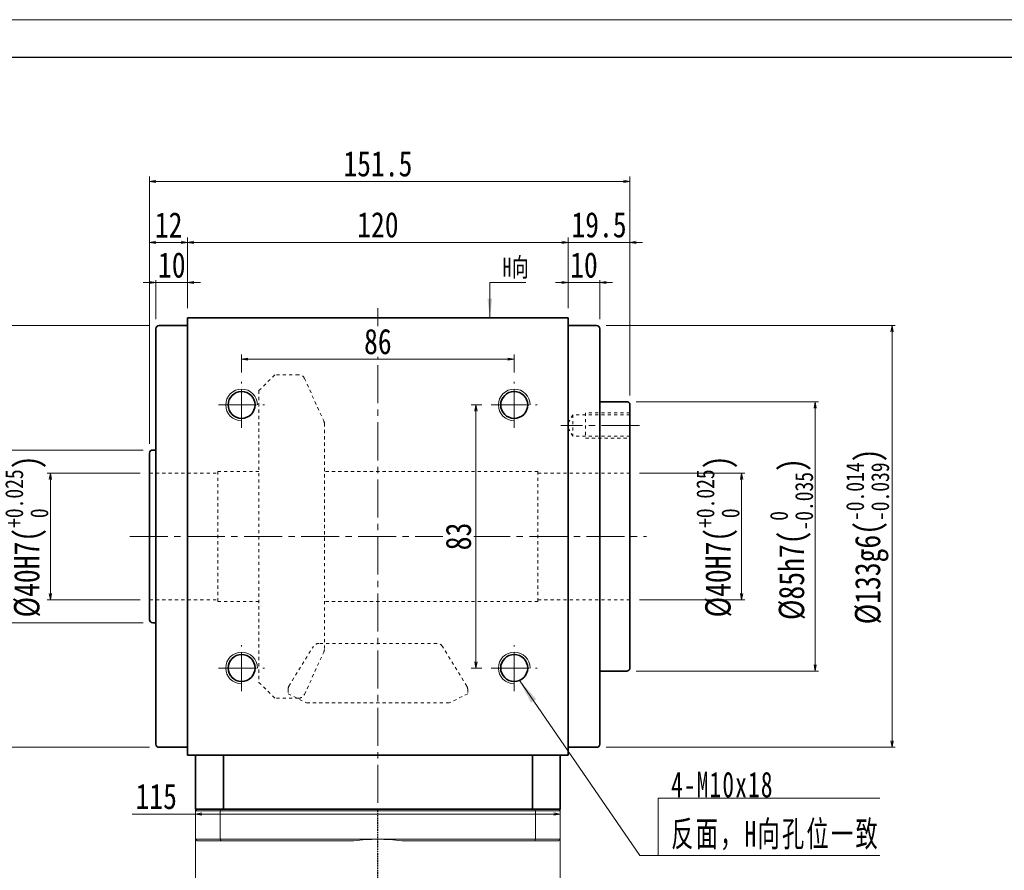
# Model space of a CAD drawing. Header units: millimetres. Extents: x -59 to 951, y -61 to 649.
# Tile 4 of 8: x 103 to 413, y 381 to 649. Entities that reach past the tile are written whole.
import ezdxf

# ---------------------------------------------------------------- set-up
doc = ezdxf.new("R2010")
doc.units = ezdxf.units.MM
for name, pattern in [('DASHED', [0.75, 0.5, -0.25]), ('点画线', [18, 12, -2, 2, -2]), ('虚线', [2, 1, -1])]:
    doc.linetypes.add(name, pattern=pattern)
for name, color, linetype, lineweight in [('EB0', 7, 'Continuous', 35), ('中心线层', 1, '点画线', 18), ('图框_外框线', 7, 'Continuous', 18), ('尺寸线层', 3, 'Continuous', 18), ('粗实线层', 7, 'Continuous', 35)]:
    doc.layers.add(name, color=color, linetype=linetype, lineweight=lineweight)
doc.styles.add('宋体', font='SimSun.ttf', dxfattribs={"width": 0.8})
doc.styles.add('标准', font='txt', dxfattribs={"width": 0.667})
doc.dimstyles.new('A水平标注$0', dxfattribs={"dimtxt": 3.5, "dimasz": 2, "dimexe": 1.5, "dimexo": 3, "dimgap": 1.1, "dimtad": 1, "dimtoh": 1, "dimdec": 4, "dimdsep": 46, "dimtxsty": '宋体', "dimblk": 'OPEN', "dimcen": 3, "dimclrd": 3, "dimclre": 3, "dimclrt": 6, "dimadec": 0, "dimazin": 0, "dimtm": 1e-09, "dimtfac": 1, "dimtdec": 4, "dimtix": 1, "dimtmove": 0, "dimatfit": 3, "dimldrblk": 'OPEN', "dimfxl": 0, "dimlwd": 13, "dimlwe": 13, "dimarcsym": 0})
doc.dimstyles.new('D直径标注φ25', dxfattribs={"dimtxt": 3.5, "dimasz": 2, "dimexe": 1, "dimexo": 3, "dimtad": 1, "dimtoh": 1, "dimdec": 1, "dimdsep": 46, "dimtxsty": '宋体', "dimblk": 'OPEN', "dimcen": 3, "dimclrd": 3, "dimclre": 3, "dimclrt": 130, "dimadec": 0, "dimazin": 0, "dimtm": 1e-09, "dimtfac": 1, "dimtdec": 1, "dimtmove": 0, "dimatfit": 0, "dimldrblk": 'OPEN', "dimfxl": 0, "dimlwd": 13, "dimlwe": 13, "dimarcsym": 0})

# ---------------------------------------------------------------- blocks, each defined once
blk = doc.blocks.new('_Open')
at = {"color": 0, "linetype": 'ByBlock', "lineweight": -2}
for p, q in [((-1, 0.17), (0, 0)), ((-1, -0.17), (0, 0)), ((0, 0), (-1, 0))]:
    blk.add_line(p, q, dxfattribs=at)
blk = doc.blocks.new('*D11')
at = {"layer": 'Defpoints', "color": 0, "transparency": 16777216}
for p in [(275.81, 579.27), (155.81, 555.51), (275.81, 555.51)]:
    blk.add_point(p, dxfattribs=at)
at = {"layer": '尺寸线层', "color": 3, "lineweight": 13, "transparency": 16777216}
for p, q in [((155.81, 558.51), (155.81, 580.77)), ((275.81, 558.51), (275.81, 580.77)), ((157.81, 579.27), (273.81, 579.27))]:
    blk.add_line(p, q, dxfattribs=at)
at = {"layer": '尺寸线层', "color": 3, "lineweight": 13, "transparency": 16777216, "xscale": 2, "yscale": 2, "zscale": 2, "rotation": 180}
blk.add_blockref('_Open', (155.81, 579.27), dxfattribs=at)
at = {"layer": '尺寸线层', "color": 3, "lineweight": 13, "transparency": 16777216, "xscale": 2, "yscale": 2, "zscale": 2}
blk.add_blockref('_Open', (275.81, 579.27), dxfattribs=at)
at = {"layer": '尺寸线层', "color": 6, "transparency": 16777216, "insert": (215.81, 584.77), "char_height": 8, "attachment_point": 5, "style": '宋体', "bg_fill": 3, "box_fill_scale": 1.1, "bg_fill_color": 256, "bg_fill_true_color": 13158600, "bg_fill_transparency": 0}
blk.add_mtext('120', dxfattribs=at)
blk = doc.blocks.new('*D12')
at = {"layer": 'Defpoints', "color": 0, "transparency": 16777216}
for p in [(145.81, 566.59), (155.81, 555.51), (145.81, 552.01)]:
    blk.add_point(p, dxfattribs=at)
at = {"layer": '尺寸线层', "color": 3, "lineweight": 13, "transparency": 16777216}
for p, q in [((143.81, 566.59), (141.81, 566.59)), ((145.81, 555.01), (145.81, 568.09)), ((155.81, 566.59), (145.81, 566.59)), ((155.81, 558.51), (155.81, 568.09)), ((157.81, 566.59), (159.81, 566.59))]:
    blk.add_line(p, q, dxfattribs=at)
at = {"layer": '尺寸线层', "color": 3, "lineweight": 13, "transparency": 16777216, "xscale": 2, "yscale": 2, "zscale": 2}
blk.add_blockref('_Open', (145.81, 566.59), dxfattribs=at)
at = {"layer": '尺寸线层', "color": 3, "lineweight": 13, "transparency": 16777216, "xscale": 2, "yscale": 2, "zscale": 2, "rotation": 180}
blk.add_blockref('_Open', (155.81, 566.59), dxfattribs=at)
at = {"layer": '尺寸线层', "color": 6, "transparency": 16777216, "insert": (150.81, 572.09), "char_height": 8, "attachment_point": 5, "style": '宋体', "bg_fill": 3, "box_fill_scale": 1.1, "bg_fill_color": 256, "bg_fill_true_color": 13158600, "bg_fill_transparency": 0}
blk.add_mtext('10', dxfattribs=at)
blk = doc.blocks.new('*D13')
at = {"layer": 'Defpoints', "color": 0, "transparency": 16777216}
for p in [(285.81, 566.59), (275.81, 555.51), (285.81, 552.01)]:
    blk.add_point(p, dxfattribs=at)
at = {"layer": '尺寸线层', "color": 3, "lineweight": 13, "transparency": 16777216}
for p, q in [((273.81, 566.59), (271.81, 566.59)), ((275.81, 558.51), (275.81, 568.09)), ((275.81, 566.59), (285.81, 566.59)), ((285.81, 555.01), (285.81, 568.09)), ((287.81, 566.59), (289.81, 566.59))]:
    blk.add_line(p, q, dxfattribs=at)
at = {"layer": '尺寸线层', "color": 3, "lineweight": 13, "transparency": 16777216, "xscale": 2, "yscale": 2, "zscale": 2}
blk.add_blockref('_Open', (275.81, 566.59), dxfattribs=at)
at = {"layer": '尺寸线层', "color": 3, "lineweight": 13, "transparency": 16777216, "xscale": 2, "yscale": 2, "zscale": 2, "rotation": 180}
blk.add_blockref('_Open', (285.81, 566.59), dxfattribs=at)
at = {"layer": '尺寸线层', "color": 6, "transparency": 16777216, "insert": (280.81, 572.09), "char_height": 8, "attachment_point": 5, "style": '宋体', "bg_fill": 3, "box_fill_scale": 1.1, "bg_fill_color": 256, "bg_fill_true_color": 13158600, "bg_fill_transparency": 0}
blk.add_mtext('10', dxfattribs=at)
blk = doc.blocks.new('*D14')
at = {"layer": 'Defpoints', "color": 0, "transparency": 16777216}
for p in [(295.31, 598.51), (295.31, 528.01), (143.81, 512.76)]:
    blk.add_point(p, dxfattribs=at)
at = {"layer": '尺寸线层', "color": 3, "lineweight": 13, "transparency": 16777216}
for p, q in [((143.81, 515.76), (143.81, 600.01)), ((295.31, 531.01), (295.31, 600.01)), ((145.81, 598.51), (293.31, 598.51))]:
    blk.add_line(p, q, dxfattribs=at)
at = {"layer": '尺寸线层', "color": 3, "lineweight": 13, "transparency": 16777216, "xscale": 2, "yscale": 2, "zscale": 2, "rotation": 180}
blk.add_blockref('_Open', (143.81, 598.51), dxfattribs=at)
at = {"layer": '尺寸线层', "color": 3, "lineweight": 13, "transparency": 16777216, "xscale": 2, "yscale": 2, "zscale": 2}
blk.add_blockref('_Open', (295.31, 598.51), dxfattribs=at)
at = {"layer": '尺寸线层', "color": 6, "transparency": 16777216, "insert": (215.81, 604.01), "char_height": 8, "attachment_point": 5, "style": '宋体', "bg_fill": 3, "box_fill_scale": 1.1, "bg_fill_color": 256, "bg_fill_true_color": 13158600, "bg_fill_transparency": 0}
blk.add_mtext('151.5', dxfattribs=at)
blk = doc.blocks.new('*D15')
at = {"layer": 'Defpoints', "color": 0, "transparency": 16777216}
for p in [(295.31, 506.51), (330.53, 506.51), (295.31, 466.51)]:
    blk.add_point(p, dxfattribs=at)
at = {"layer": '尺寸线层', "color": 3, "lineweight": 13, "transparency": 16777216}
for p, q in [((298.31, 506.51), (331.53, 506.51)), ((330.53, 468.51), (330.53, 504.51)), ((298.31, 466.51), (331.53, 466.51))]:
    blk.add_line(p, q, dxfattribs=at)
at = {"layer": '尺寸线层', "color": 3, "lineweight": 13, "transparency": 16777216, "xscale": 2, "yscale": 2, "zscale": 2}
for p, rotation in [((330.53, 506.51), 90), ((330.53, 466.51), 270)]:
    blk.add_blockref('_Open', p, dxfattribs=dict(at, rotation=rotation))
at = {"layer": '尺寸线层', "color": 130, "transparency": 16777216, "insert": (323.05, 486.51), "char_height": 8, "attachment_point": 5, "rotation": 90, "style": '宋体'}
blk.add_mtext('{\\A1;\\A1;%%C40H7({\\H0.707107x;\\S+0.025^  0;})}', dxfattribs=at)
blk = doc.blocks.new('*D16')
at = {"layer": 'Defpoints', "color": 0, "transparency": 16777216}
for p in [(294.31, 529.01), (353.74, 529.01), (294.31, 444.01)]:
    blk.add_point(p, dxfattribs=at)
at = {"layer": '尺寸线层', "color": 3, "lineweight": 13, "transparency": 16777216}
for p, q in [((297.31, 529.01), (354.74, 529.01)), ((353.74, 446.01), (353.74, 527.01)), ((297.31, 444.01), (354.74, 444.01))]:
    blk.add_line(p, q, dxfattribs=at)
at = {"layer": '尺寸线层', "color": 3, "lineweight": 13, "transparency": 16777216, "xscale": 2, "yscale": 2, "zscale": 2}
for p, rotation in [((353.74, 529.01), 90), ((353.74, 444.01), 270)]:
    blk.add_blockref('_Open', p, dxfattribs=dict(at, rotation=rotation))
at = {"layer": '尺寸线层', "color": 130, "transparency": 16777216, "insert": (346.26, 485.68), "char_height": 8, "attachment_point": 5, "rotation": 90, "style": '宋体'}
blk.add_mtext('{\\A1;\\A1;%%C85h7({\\H0.707107x;\\S 0^ -0.035;})}', dxfattribs=at)
blk = doc.blocks.new('*D17')
at = {"layer": 'Defpoints', "color": 0, "transparency": 16777216}
for p in [(146.81, 553.01), (78.01, 420.01), (146.81, 420.01)]:
    blk.add_point(p, dxfattribs=at)
at = {"layer": '尺寸线层', "color": 3, "lineweight": 13, "transparency": 16777216}
for p, q in [((143.81, 553.01), (77.01, 553.01)), ((78.01, 551.01), (78.01, 422.01)), ((143.81, 420.01), (77.01, 420.01))]:
    blk.add_line(p, q, dxfattribs=at)
at = {"layer": '尺寸线层', "color": 3, "lineweight": 13, "transparency": 16777216, "xscale": 2, "yscale": 2, "zscale": 2}
for p, rotation in [((78.01, 553.01), 90), ((78.01, 420.01), 270)]:
    blk.add_blockref('_Open', p, dxfattribs=dict(at, rotation=rotation))
at = {"layer": '尺寸线层', "color": 130, "transparency": 16777216, "insert": (70.27, 486.51), "char_height": 8, "attachment_point": 5, "rotation": 90, "style": '宋体'}
blk.add_mtext('{\\A1;\\A1;%%C133g6({\\H0.707107x;\\S-0.014^ -0.039;})}', dxfattribs=at)
blk = doc.blocks.new('*D18')
at = {"layer": 'Defpoints', "color": 0, "transparency": 16777216}
for p in [(112.52, 506.51), (143.81, 506.51), (143.81, 466.51)]:
    blk.add_point(p, dxfattribs=at)
at = {"layer": '尺寸线层', "color": 3, "lineweight": 13, "transparency": 16777216}
for p, q in [((140.81, 506.51), (111.52, 506.51)), ((112.52, 468.51), (112.52, 504.51)), ((140.81, 466.51), (111.52, 466.51))]:
    blk.add_line(p, q, dxfattribs=at)
at = {"layer": '尺寸线层', "color": 3, "lineweight": 13, "transparency": 16777216, "xscale": 2, "yscale": 2, "zscale": 2}
for p, rotation in [((112.52, 506.51), 90), ((112.52, 466.51), 270)]:
    blk.add_blockref('_Open', p, dxfattribs=dict(at, rotation=rotation))
at = {"layer": '尺寸线层', "color": 130, "transparency": 16777216, "insert": (105.04, 486.51), "char_height": 8, "attachment_point": 5, "rotation": 90, "style": '宋体'}
blk.add_mtext('{\\A1;\\A1;%%C40H7({\\H0.707107x;\\S+0.025^  0;})}', dxfattribs=at)
blk = doc.blocks.new('*D19')
at = {"layer": 'Defpoints', "color": 0, "transparency": 16777216}
for p in [(92.12, 513.76), (144.81, 513.76), (144.81, 459.26)]:
    blk.add_point(p, dxfattribs=at)
at = {"layer": '尺寸线层', "color": 3, "lineweight": 13, "transparency": 16777216}
for p, q in [((141.81, 513.76), (91.12, 513.76)), ((92.12, 461.26), (92.12, 511.76)), ((141.81, 459.26), (91.12, 459.26))]:
    blk.add_line(p, q, dxfattribs=at)
at = {"layer": '尺寸线层', "color": 3, "lineweight": 13, "transparency": 16777216, "xscale": 2, "yscale": 2, "zscale": 2}
for p, rotation in [((92.12, 513.76), 90), ((92.12, 459.26), 270)]:
    blk.add_blockref('_Open', p, dxfattribs=dict(at, rotation=rotation))
at = {"layer": '尺寸线层', "color": 130, "transparency": 16777216, "insert": (87.44, 486.51), "char_height": 8, "attachment_point": 5, "rotation": 90, "style": '宋体'}
blk.add_mtext('φ54.5', dxfattribs=at)
blk = doc.blocks.new('*D20')
at = {"layer": 'Defpoints', "color": 0, "transparency": 16777216}
for p in [(284.81, 553.01), (284.81, 420.01), (377.99, 420.01)]:
    blk.add_point(p, dxfattribs=at)
at = {"layer": '尺寸线层', "color": 3, "lineweight": 13, "transparency": 16777216}
for p, q in [((287.81, 553.01), (378.99, 553.01)), ((377.99, 551.01), (377.99, 422.01)), ((287.81, 420.01), (378.99, 420.01))]:
    blk.add_line(p, q, dxfattribs=at)
at = {"layer": '尺寸线层', "color": 3, "lineweight": 13, "transparency": 16777216, "xscale": 2, "yscale": 2, "zscale": 2}
for p, rotation in [((377.99, 553.01), 90), ((377.99, 420.01), 270)]:
    blk.add_blockref('_Open', p, dxfattribs=dict(at, rotation=rotation))
at = {"layer": '尺寸线层', "color": 130, "transparency": 16777216, "insert": (370.26, 486.51), "char_height": 8, "attachment_point": 5, "rotation": 90, "style": '宋体'}
blk.add_mtext('{\\A1;\\A1;%%C133g6({\\H0.707107x;\\S-0.014^ -0.039;})}', dxfattribs=at)
blk = doc.blocks.new('*D22')
at = {"layer": 'Defpoints', "color": 0, "transparency": 16777216}
for p in [(172.81, 542.45), (172.81, 535.26), (258.81, 535.26)]:
    blk.add_point(p, dxfattribs=at)
at = {"layer": '尺寸线层', "color": 3, "lineweight": 13, "transparency": 16777216}
for p, q in [((172.81, 538.26), (172.81, 543.95)), ((258.81, 538.26), (258.81, 543.95)), ((256.81, 542.45), (174.81, 542.45))]:
    blk.add_line(p, q, dxfattribs=at)
at = {"layer": '尺寸线层', "color": 3, "lineweight": 13, "transparency": 16777216, "xscale": 2, "yscale": 2, "zscale": 2, "rotation": 180}
blk.add_blockref('_Open', (172.81, 542.45), dxfattribs=at)
at = {"layer": '尺寸线层', "color": 3, "lineweight": 13, "transparency": 16777216, "xscale": 2, "yscale": 2, "zscale": 2}
blk.add_blockref('_Open', (258.81, 542.45), dxfattribs=at)
at = {"layer": '尺寸线层', "color": 6, "transparency": 16777216, "insert": (215.81, 547.95), "char_height": 8, "attachment_point": 5, "style": '宋体', "bg_fill": 3, "box_fill_scale": 1.1, "bg_fill_color": 256, "bg_fill_true_color": 13158600, "bg_fill_transparency": 0}
blk.add_mtext('86', dxfattribs=at)
blk = doc.blocks.new('*X5')
at = {"layer": '尺寸线层', "linetype": 'Continuous'}
blk.add_hatch(color=0, dxfattribs=at).paths.add_polyline_path([(-1.02, -11.08), (-1.77, -5.08), (-0.27, -5.08)], flags=0)
at = {"layer": '尺寸线层', "color": 0, "linetype": 'Continuous'}
blk.add_line((-1.02, -11.08), (-1.02, 0), dxfattribs=at)
at = {"layer": '尺寸线层', "color": 0}
for p, q in [((-1.02, 0), (0, 0)), ((0, 0), (10.33, 0)), ((0, 0), (0, 0))]:
    blk.add_line(p, q, dxfattribs=at)
at = {"layer": '尺寸线层', "color": 0, "insert": (3, 1.2), "char_height": 6, "width": 14.6581, "attachment_point": 7, "line_spacing_factor": 1.15057, "style": '标准'}
blk.add_mtext('\\T1.1;H向', dxfattribs=at)
blk = doc.blocks.new('*X6')
at = {"layer": '尺寸线层', "linetype": 'Continuous'}
blk.add_hatch(color=0, dxfattribs=at).paths.add_polyline_path([(-43.92, 55.42), (-38.5, 49.32), (-40.17, 48.17)], flags=0)
at = {"layer": '尺寸线层', "color": 0, "linetype": 'Continuous'}
blk.add_line((-43.92, 55.42), (-5.81, 0), dxfattribs=at)
at = {"layer": '尺寸线层', "color": 0}
for p, q in [((0, 18.12), (69.92, 18.12)), ((0, 0), (0, 18.12)), ((-5.81, 0), (0, 0)), ((0, 0), (69.92, 0))]:
    blk.add_line(p, q, dxfattribs=at)
at = {"layer": '尺寸线层', "color": 0, "insert": (4.05, 1.62), "char_height": 8.1, "width": 131.7324, "attachment_point": 7, "line_spacing_factor": 1.15057, "style": '标准'}
blk.add_mtext('\\T1.1;4-M10x18\\P反面，H向孔位一致', dxfattribs=at)
blk = doc.blocks.new('*D23')
at = {"layer": 'Defpoints', "color": 0, "transparency": 16777216}
for p in [(295.31, 579.27), (275.81, 555.51), (295.31, 528.01)]:
    blk.add_point(p, dxfattribs=at)
at = {"layer": '尺寸线层', "color": 3, "lineweight": 13, "transparency": 16777216}
for p, q in [((275.81, 558.51), (275.81, 580.77)), ((295.31, 531.01), (295.31, 580.77)), ((273.81, 579.27), (271.81, 579.27)), ((275.81, 579.27), (295.31, 579.27)), ((297.31, 579.27), (299.31, 579.27))]:
    blk.add_line(p, q, dxfattribs=at)
at = {"layer": '尺寸线层', "color": 3, "lineweight": 13, "transparency": 16777216, "xscale": 2, "yscale": 2, "zscale": 2}
blk.add_blockref('_Open', (275.81, 579.27), dxfattribs=at)
at = {"layer": '尺寸线层', "color": 3, "lineweight": 13, "transparency": 16777216, "xscale": 2, "yscale": 2, "zscale": 2, "rotation": 180}
blk.add_blockref('_Open', (295.31, 579.27), dxfattribs=at)
at = {"layer": '尺寸线层', "color": 6, "transparency": 16777216, "insert": (285.56, 584.77), "char_height": 8, "attachment_point": 5, "style": '宋体', "bg_fill": 3, "box_fill_scale": 1.1, "bg_fill_color": 256, "bg_fill_true_color": 13158600, "bg_fill_transparency": 0}
blk.add_mtext('19.5', dxfattribs=at)
blk = doc.blocks.new('*D24')
at = {"layer": 'Defpoints', "color": 0, "transparency": 16777216}
for p in [(143.81, 579.27), (155.81, 555.51), (143.81, 512.76)]:
    blk.add_point(p, dxfattribs=at)
at = {"layer": '尺寸线层', "color": 3, "lineweight": 13, "transparency": 16777216}
for p, q in [((143.81, 515.76), (143.81, 580.77)), ((155.81, 558.51), (155.81, 580.77)), ((153.81, 579.27), (145.81, 579.27))]:
    blk.add_line(p, q, dxfattribs=at)
at = {"layer": '尺寸线层', "color": 3, "lineweight": 13, "transparency": 16777216, "xscale": 2, "yscale": 2, "zscale": 2, "rotation": 180}
blk.add_blockref('_Open', (143.81, 579.27), dxfattribs=at)
at = {"layer": '尺寸线层', "color": 3, "lineweight": 13, "transparency": 16777216, "xscale": 2, "yscale": 2, "zscale": 2}
blk.add_blockref('_Open', (155.81, 579.27), dxfattribs=at)
at = {"layer": '尺寸线层', "color": 6, "transparency": 16777216, "insert": (149.81, 584.77), "char_height": 8, "attachment_point": 5, "style": '宋体', "bg_fill": 3, "box_fill_scale": 1.1, "bg_fill_color": 256, "bg_fill_true_color": 13158600, "bg_fill_transparency": 0}
blk.add_mtext('12', dxfattribs=at)
blk = doc.blocks.new('*D25')
at = {"layer": 'Defpoints', "color": 0, "transparency": 16777216}
for p in [(251.56, 528.01), (246.75, 445.01), (251.56, 445.01)]:
    blk.add_point(p, dxfattribs=at)
at = {"layer": '尺寸线层', "color": 3, "lineweight": 13, "transparency": 16777216}
for p, q in [((248.56, 528.01), (245.25, 528.01)), ((246.75, 526.01), (246.75, 447.01)), ((248.56, 445.01), (245.25, 445.01))]:
    blk.add_line(p, q, dxfattribs=at)
at = {"layer": '尺寸线层', "color": 3, "lineweight": 13, "transparency": 16777216, "xscale": 2, "yscale": 2, "zscale": 2}
for p, rotation in [((246.75, 528.01), 90), ((246.75, 445.01), 270)]:
    blk.add_blockref('_Open', p, dxfattribs=dict(at, rotation=rotation))
at = {"layer": '尺寸线层', "color": 6, "transparency": 16777216, "insert": (241.25, 486.51), "char_height": 8, "attachment_point": 5, "rotation": 90, "style": '宋体', "bg_fill": 3, "box_fill_scale": 1.1, "bg_fill_color": 256, "bg_fill_true_color": 13158600, "bg_fill_transparency": 0}
blk.add_mtext('83', dxfattribs=at)
blk = doc.blocks.new('*D32')
at = {"layer": 'Defpoints', "color": 0, "transparency": 16777216}
for p in [(158.31, 398.97), (158.31, 394.68), (273.31, 396.33)]:
    blk.add_point(p, dxfattribs=at)
at = {"layer": '尺寸线层', "color": 3, "lineweight": 13, "transparency": 16777216}
for p, q in [((158.31, 398.97), (138.34, 398.97)), ((158.31, 397.68), (158.31, 400.47)), ((271.31, 398.97), (160.31, 398.97)), ((273.31, 399.33), (273.31, 400.47))]:
    blk.add_line(p, q, dxfattribs=at)
at = {"layer": '尺寸线层', "color": 3, "lineweight": 13, "transparency": 16777216, "xscale": 2, "yscale": 2, "zscale": 2, "rotation": 180}
blk.add_blockref('_Open', (158.31, 398.97), dxfattribs=at)
at = {"layer": '尺寸线层', "color": 3, "lineweight": 13, "transparency": 16777216, "xscale": 2, "yscale": 2, "zscale": 2}
blk.add_blockref('_Open', (273.31, 398.97), dxfattribs=at)
at = {"layer": '尺寸线层', "color": 6, "transparency": 16777216, "insert": (145.9, 404.47), "char_height": 8, "attachment_point": 5, "style": '宋体', "bg_fill": 3, "box_fill_scale": 1.1, "bg_fill_color": 256, "bg_fill_true_color": 13158600, "bg_fill_transparency": 0}
blk.add_mtext('115', dxfattribs=at)

msp = doc.modelspace()

# ---------------------------------------------------------------- linework, layer by layer
at = {"color": 7, "linetype": 'Continuous', "lineweight": 15}
for p, q in [((155.80626, 417.51352), (156.80626, 417.51352)), ((166.10968, 391.01352), (158.30626, 391.01352)), ((158.80626, 390.51352), (166.29616, 390.51352)), ((215.80626, 391.01352), (166.10968, 391.01352)), ((166.29616, 390.51352), (208.23989, 390.51352)), ((265.50284, 391.01352), (215.80626, 391.01352)), ((223.37264, 390.51352), (265.31636, 390.51352)), ((265.31636, 390.51352), (272.80626, 390.51352)), ((273.30626, 391.01352), (265.50284, 391.01352))]:
    msp.add_line(p, q, dxfattribs=at)
for centre, radius, start, end in [((172.80626, 528.01352), 5, 0, 270), ((258.80626, 528.01352), 5, 0, 270), ((172.80626, 445.01352), 5, 0, 270), ((258.80626, 445.01352), 5, 0, 270), ((215.80626, 333.51352), 57.5, 90, 97.5614297), ((215.80626, 333.51352), 57.5, 82.4385703, 90)]:
    msp.add_arc(centre, radius, start, end, dxfattribs=at)
for points in [[(158.30626, 356.01352), (158.30626, 391.01352)], [(158.30626, 391.01352), (158.80626, 390.51352)], [(166.10968, 391.01352), (166.29616, 390.51352)], [(265.50284, 391.01352), (265.31636, 390.51352)], [(272.80626, 390.51352), (273.30626, 391.01352)], [(273.30626, 391.01352), (273.30626, 356.01352)]]:
    msp.add_open_spline(points, degree=1, dxfattribs=at)
at = {"layer": '中心线层'}
for p, q in [((215.80626, 558.51352), (215.80626, 400.51352)), ((172.80626, 520.76352), (172.80626, 535.26352)), ((258.80626, 520.76352), (258.80626, 535.26352)), ((165.55626, 528.01352), (180.05626, 528.01352)), ((251.55626, 528.01352), (266.05626, 528.01352)), ((137.58285, 486.51352), (300.58202, 486.51352)), ((172.80626, 437.76352), (172.80626, 452.26352)), ((258.80626, 437.76352), (258.80626, 452.26352)), ((165.55626, 445.01352), (180.05626, 445.01352)), ((251.55626, 445.01352), (266.05626, 445.01352))]:
    msp.add_line(p, q, dxfattribs=at)
at = {"layer": '图框_外框线', "color": 3}
msp.add_lwpolyline([(-53.84772, -60.99317), (950.88506, -60.99317), (950.88506, 649.49645), (-53.84772, 649.49645)], close=True, dxfattribs=at)
at = {"layer": '图框_外框线', "color": 3, "lineweight": 25}
msp.add_lwpolyline([(5.9578, -49.03206), (938.92396, -49.03206), (938.92396, 637.53534), (5.9578, 637.53534)], close=True, dxfattribs=at)
at = {"layer": '粗实线层'}
for p, q in [((146.80626, 553.01352), (155.80626, 553.01352)), ((155.80626, 555.51352), (275.80626, 555.51352)), ((155.80626, 555.51352), (155.80626, 417.51352)), ((275.80626, 417.51352), (275.80626, 555.51352)), ((275.80626, 553.01352), (284.80626, 553.01352)), ((145.80626, 421.01352), (145.80626, 552.01352)), ((285.80626, 552.01352), (285.80626, 421.01352)), ((285.80626, 529.01352), (294.30626, 529.01352)), ((295.30626, 528.01352), (295.30626, 445.01352)), ((143.80626, 460.26352), (143.80626, 512.76352)), ((144.80626, 513.76352), (145.80626, 513.76352)), ((145.80626, 459.26352), (144.80626, 459.26352)), ((294.30626, 444.01352), (285.80626, 444.01352)), ((155.80626, 420.01352), (146.80626, 420.01352)), ((284.80626, 420.01352), (275.80626, 420.01352)), ((275.80626, 417.51352), (155.80626, 417.51352)), ((158.30626, 400.51352), (158.30626, 417.51352)), ((167.07183, 400.51352), (167.07183, 417.51352)), ((264.5407, 400.51352), (264.5407, 417.51352)), ((273.30626, 400.51352), (273.30626, 417.51352))]:
    msp.add_line(p, q, dxfattribs=at)
at = {"layer": '粗实线层', "color": 6, "linetype": '虚线', "lineweight": 18}
for p, q in [((143.80626, 506.51352), (165.30626, 506.51352)), ((165.30626, 507.01352), (165.30626, 466.01352)), ((178.30626, 507.01352), (165.30626, 507.01352)), ((266.30626, 507.01352), (198.93411, 507.01352)), ((266.30626, 507.01352), (266.30626, 466.01352)), ((295.30626, 506.51352), (266.30626, 506.51352)), ((143.80626, 466.51352), (165.30626, 466.51352)), ((178.30626, 466.01352), (165.30626, 466.01352)), ((266.30626, 466.01352), (198.93411, 466.01352)), ((295.30626, 466.51352), (266.30626, 466.51352)), ((187.7725, 439.32736), (195.4572, 451.82679)), ((234.45157, 452.77931), (197.16095, 452.77931)), ((243.84002, 439.32736), (236.15533, 451.82679)), ((192.63618, 436.67201), (198.75307, 450.05302)), ((178.30626, 440.50352), (183.30626, 435.50352)), ((187.47626, 438.27988), (187.47626, 436.93221)), ((244.13626, 438.27988), (244.13626, 436.93221)), ((190.81723, 435.50352), (183.30626, 435.50352)), ((187.47626, 436.93221), (193.30626, 434.01701)), ((244.13626, 436.93221), (238.30626, 434.01701)), ((193.30626, 434.01701), (238.30626, 434.01701))]:
    msp.add_line(p, q, dxfattribs=at)
at = {"layer": '粗实线层'}
for centre in [(172.80626, 528.01352), (258.80626, 528.01352), (172.80626, 445.01352), (258.80626, 445.01352)]:
    msp.add_circle(centre, 4.25, dxfattribs=at)
for centre, start, end in [((146.80626, 552.01352), 90, 180), ((284.80626, 552.01352), 0, 90), ((294.30626, 528.01352), 0, 90), ((144.80626, 512.76352), 90, 180), ((144.80626, 460.26352), 180, 270), ((294.30626, 445.01352), 270, 360), ((146.80626, 421.01352), 180, 270), ((284.80626, 421.01352), 270, 0)]:
    msp.add_arc(centre, 1, start, end, dxfattribs=at)
at = {"layer": '粗实线层', "color": 6, "linetype": '虚线', "lineweight": 18}
for centre, start, end in [((197.16095, 450.77931), 90, 148.4166667), ((196.93411, 450.88452), 335.4333333, 360), ((234.45157, 450.77931), 31.5833333, 90), ((189.47626, 438.27988), 148.4166667, 180), ((242.13626, 438.27988), 0, 31.5833333), ((190.81723, 437.50352), 270, 335.4333333)]:
    msp.add_arc(centre, 2, start, end, dxfattribs=at)

# ---------------------------------------------------------------- block references
at = {"layer": '尺寸线层'}
msp.add_blockref('*X6', (304.25665, 385.89447), dxfattribs=at)

# ---------------------------------------------------------------- next in the draw order: dimensions: what is measured, and where the dimension line sits
dim = msp.add_linear_dim(base=(275.80626, 579.27047), p1=(155.80626, 555.51352), p2=(275.80626, 555.51352), dimstyle='A水平标注$0', override={"dimtxt": 8, "dimgap": 1.5, "dimblk": 'Open', "dimtfill": 1, "dimtfillclr": 256}, dxfattribs=at)
dim.commit()
dim.dimension.update_dxf_attribs({"geometry": '*D11', "text_midpoint": (215.80626, 584.77047)})
dim = msp.add_linear_dim(base=(158.30626, 398.97309), p1=(273.30626, 396.33289), p2=(158.30626, 394.68354), dimstyle='A水平标注$0', override={"dimtxt": 8, "dimgap": 1.5, "dimblk": 'Open', "dimtfill": 1, "dimtfillclr": 256}, dxfattribs=at)
dim.commit()
dim.dimension.update_dxf_attribs({"geometry": '*D32', "text_midpoint": (145.90186, 398.97309), "dimtype": 160})

# ---------------------------------------------------------------- next in the draw order: linework, layer by layer
at = {"color": 7, "linetype": 'Continuous', "lineweight": 15}
for p, q in [((158.30626, 400.01352), (166.10968, 400.01352)), ((158.30626, 400.01352), (158.30626, 391.01352)), ((166.29616, 400.51352), (158.80626, 400.51352)), ((166.10968, 400.01352), (265.50284, 400.01352)), ((166.10968, 391.01352), (166.10968, 400.01352)), ((265.31636, 400.51352), (166.29616, 400.51352)), ((272.80626, 400.51352), (265.31636, 400.51352)), ((265.50284, 400.01352), (265.50284, 391.01352)), ((265.50284, 400.01352), (273.30626, 400.01352)), ((273.30626, 391.01352), (273.30626, 400.01352))]:
    msp.add_line(p, q, dxfattribs=at)
at = {"color": 1, "linetype": 'DASHED'}
msp.add_line((215.80626, 225.6496), (215.80626, 400.51352), dxfattribs=at)
at = {"color": 7, "linetype": 'Continuous', "lineweight": 15}
for points in [[(158.30626, 400.01352), (158.80626, 400.51352)], [(166.10968, 400.01352), (166.29616, 400.51352)], [(265.50284, 400.01352), (265.31636, 400.51352)], [(272.80626, 400.51352), (273.30626, 400.01352)]]:
    msp.add_open_spline(points, degree=1, dxfattribs=at)
at = {"layer": 'EB0'}
msp.add_line((273.30626, 400.51352), (158.30626, 400.51352), dxfattribs=at)

# ---------------------------------------------------------------- next in the draw order: dimensions: what is measured, and where the dimension line sits
at = {"layer": '尺寸线层'}
dim = msp.add_linear_dim(base=(145.80626, 566.59388), p1=(155.80626, 555.51352), p2=(145.80626, 552.01352), dimstyle='A水平标注$0', override={"dimtxt": 8, "dimgap": 1.5, "dimblk": 'Open', "dimtfill": 1, "dimtfillclr": 256}, dxfattribs=at)
dim.commit()
dim.dimension.update_dxf_attribs({"geometry": '*D12', "text_midpoint": (150.80626, 572.09388)})
dim = msp.add_linear_dim(base=(285.80626, 566.59388), p1=(275.80626, 555.51352), p2=(285.80626, 552.01352), angle=0, dimstyle='A水平标注$0', override={"dimtxt": 8, "dimgap": 1.5, "dimblk": 'Open', "dimtfill": 1, "dimtfillclr": 256}, dxfattribs=at)
dim.commit()
dim.dimension.update_dxf_attribs({"geometry": '*D13', "text_midpoint": (280.80626, 572.09388)})

# ---------------------------------------------------------------- next in the draw order: dimensions: what is measured, and where the dimension line sits
dim = msp.add_linear_dim(base=(295.30626, 598.50501), p1=(143.80626, 512.76352), p2=(295.30626, 528.01352), dimstyle='A水平标注$0', override={"dimtxt": 8, "dimgap": 1.5, "dimblk": 'Open', "dimtfill": 1, "dimtfillclr": 256}, dxfattribs=at)
dim.commit()
dim.dimension.update_dxf_attribs({"geometry": '*D14', "text_midpoint": (215.80626, 598.50501), "dimtype": 160})

# ---------------------------------------------------------------- next in the draw order: linework, layer by layer
at = {"layer": '中心线层'}
msp.add_line((298.30626, 521.51352), (273.54498, 521.51352), dxfattribs=at)
at = {"layer": '粗实线层', "color": 6, "linetype": '虚线', "lineweight": 18}
for p, q in [((178.30626, 532.52352), (178.30626, 440.50352)), ((277.30626, 524.91352), (275.34327, 521.51352)), ((295.30626, 524.91352), (277.30626, 524.91352)), ((277.30626, 524.91352), (277.30626, 518.11352)), ((295.30626, 525.51352), (281.30626, 525.51352)), ((281.30626, 525.51352), (281.30626, 517.51352)), ((198.93411, 522.14252), (198.93411, 450.88452)), ((277.30626, 518.11352), (275.34327, 521.51352)), ((295.30626, 518.11352), (277.30626, 518.11352)), ((281.30626, 517.51352), (295.30626, 517.51352))]:
    msp.add_line(p, q, dxfattribs=at)
msp.add_arc((196.93411, 522.14252), 2, 0, 24.5666667, dxfattribs=at)

# ---------------------------------------------------------------- next in the draw order: block references
at = {"layer": '尺寸线层'}
msp.add_blockref('*X5', (252.13816, 566.59388), dxfattribs=at)

# ---------------------------------------------------------------- next in the draw order: dimensions: what is measured, and where the dimension line sits
for base, p1, p2, angle, text, override, picture, middle in [((78.00722, 420.01352), (146.80626, 553.01352), (146.80626, 420.01352), 270, '{\\A1;\\A1;%%C133g6({\\H0.707107x;\\S-0.014^ -0.039;})}', {"dimtxt": 8, "dimgap": 0.5, "dimpost": 'φ<>', "dimtp": -0.014, "dimtm": 0.039, "dimtdec": 3, "dimtfill": 0, "dimtzin": 8}, '*D17', (78.00722, 486.51352)), ((377.99445, 420.01352), (284.80626, 553.01352), (284.80626, 420.01352), 270, '{\\A1;\\A1;%%C133g6({\\H0.707107x;\\S-0.014^ -0.039;})}', {"dimtxt": 8, "dimgap": 0.5, "dimpost": 'φ<>', "dimtp": -0.014, "dimtm": 0.039, "dimtdec": 3, "dimtfill": 0}, '*D20', (377.99445, 486.51352)), ((112.51959, 506.51352), (143.80626, 466.51352), (143.80626, 506.51352), 90, '{\\A1;\\A1;%%C40H7({\\H0.707107x;\\S+0.025^  0;})}', {"dimtxt": 8, "dimgap": 0.5, "dimpost": 'φ<>', "dimtp": 0.025, "dimtm": 0, "dimtdec": 3, "dimtfill": 0}, '*D18', (112.51959, 486.51352)), ((330.53134, 506.51352), (295.30626, 466.51352), (295.30626, 506.51352), 90, '{\\A1;\\A1;%%C40H7({\\H0.707107x;\\S+0.025^  0;})}', {"dimtxt": 8, "dimgap": 0.5, "dimpost": 'φ<>', "dimtp": 0.025, "dimtm": 0, "dimtdec": 3, "dimtfill": 0}, '*D15', (330.53134, 486.51352)), ((353.74331, 529.01352), (294.30626, 444.01352), (294.30626, 529.01352), 90, '{\\A1;\\A1;%%C85h7({\\H0.707107x;\\S 0^ -0.035;})}', {"dimtxt": 8, "dimgap": 0.5, "dimpost": 'φ<>', "dimtm": 0.035, "dimtdec": 3, "dimtfill": 0}, '*D16', (353.74331, 485.68018))]:
    dim = msp.add_linear_dim(base=base, p1=p1, p2=p2, angle=angle, text=text, dimstyle='D直径标注φ25', override=override, dxfattribs=at)
    dim.commit()
    dim.dimension.update_dxf_attribs({"geometry": picture, "text_midpoint": middle, "dimtype": 160})
dim = msp.add_linear_dim(base=(172.80626, 542.45128), p1=(258.80626, 535.26352), p2=(172.80626, 535.26352), dimstyle='A水平标注$0', override={"dimtxt": 8, "dimgap": 1.5, "dimblk": 'Open', "dimtfill": 1, "dimtfillclr": 256}, dxfattribs=at)
dim.commit()
dim.dimension.update_dxf_attribs({"geometry": '*D22', "text_midpoint": (215.80626, 547.95128)})
dim = msp.add_linear_dim(base=(246.74796, 445.01352), p1=(251.55626, 528.01352), p2=(251.55626, 445.01352), angle=270, dimstyle='A水平标注$0', override={"dimtxt": 8, "dimgap": 1.5, "dimblk": 'Open', "dimtfill": 1, "dimtfillclr": 256}, dxfattribs=at)
dim.commit()
dim.dimension.update_dxf_attribs({"geometry": '*D25', "text_midpoint": (241.24796, 486.51352)})
dim = msp.add_linear_dim(base=(92.12335, 513.76352), p1=(144.80626, 459.26352), p2=(144.80626, 513.76352), angle=90, dimstyle='D直径标注φ25', override={"dimtxt": 8, "dimgap": 0.5, "dimpost": 'φ<>', "dimtfill": 0}, dxfattribs=at)
dim.commit()
dim.dimension.update_dxf_attribs({"geometry": '*D19', "text_midpoint": (92.12335, 486.51352), "dimtype": 160})

# ---------------------------------------------------------------- next in the draw order: linework, layer by layer
at = {"layer": '粗实线层', "color": 6, "linetype": '虚线', "lineweight": 18}
for p, q in [((178.30626, 532.52352), (183.30626, 537.52352)), ((190.81723, 537.52352), (183.30626, 537.52352)), ((192.63618, 536.35502), (198.75307, 522.97402))]:
    msp.add_line(p, q, dxfattribs=at)
msp.add_arc((190.81723, 535.52352), 2, 24.5666667, 90, dxfattribs=at)

# ---------------------------------------------------------------- next in the draw order: dimensions: what is measured, and where the dimension line sits
at = {"layer": '尺寸线层'}
for base, p1, p2, picture, middle in [((143.80626, 579.27047), (155.80626, 555.51352), (143.80626, 512.76352), '*D24', (149.80626, 584.77047)), ((295.30626, 579.27047), (275.80626, 555.51352), (295.30626, 528.01352), '*D23', (285.55626, 584.77047))]:
    dim = msp.add_linear_dim(base=base, p1=p1, p2=p2, dimstyle='A水平标注$0', override={"dimtxt": 8, "dimgap": 1.5, "dimblk": 'Open', "dimtfill": 1, "dimtfillclr": 256}, dxfattribs=at)
    dim.commit()
    dim.dimension.update_dxf_attribs({"geometry": picture, "text_midpoint": middle})

doc.saveas('drawing.dxf')
